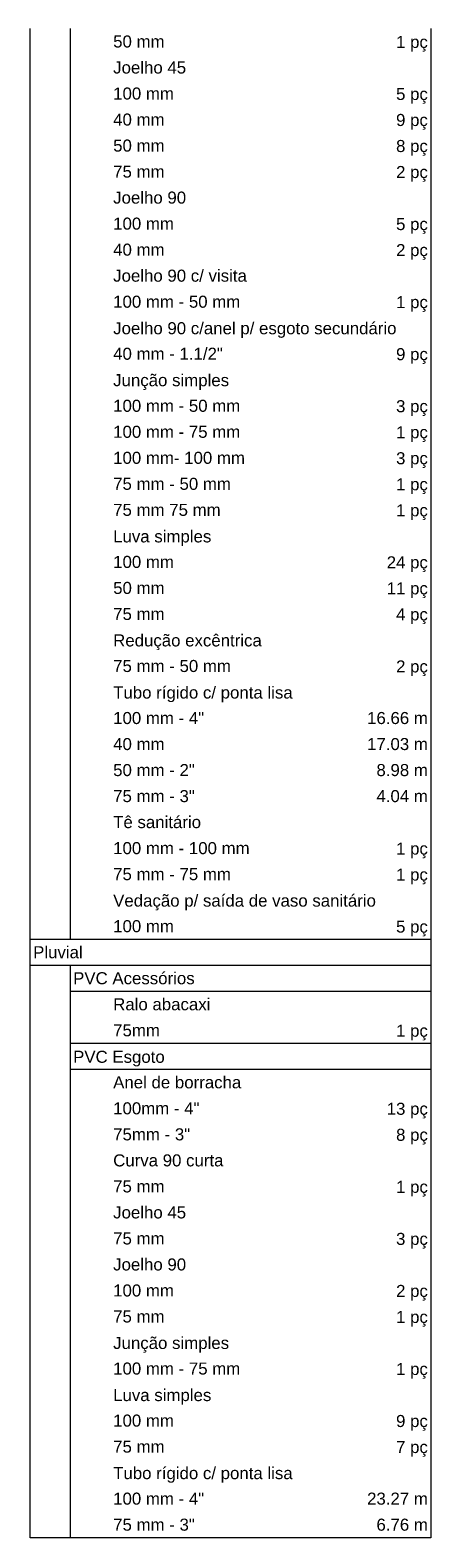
# Model space of a CAD drawing. Header units: millimetres. Extents: x 567 to 934, y -1 to 364.
# Tile 244 of 256: x 700.74 to 707.4, y 140.96 to 165.99. Entities that reach past the tile are written whole.
import ezdxf

# ---------------------------------------------------------------- set-up
doc = ezdxf.new("R2010")
doc.units = ezdxf.units.MM
doc.header["$MEASUREMENT"] = 0
doc.linetypes.add('NULL', pattern=[0])
doc.layers.add('DI-Tabelas', color=7, linetype='Continuous', lineweight=13)
doc.styles.add('Arial', font='arial.ttf')

msp = doc.modelspace()

# ---------------------------------------------------------------- linework, layer by layer
at = {"layer": 'DI-Tabelas'}
for p, q in [((700.742, 165.588), (700.742, 166.02)), ((701.406, 166.02), (701.406, 165.588)), ((707.398, 166.02), (707.398, 165.588)), ((700.742, 165.156), (700.742, 165.588)), ((701.406, 165.588), (701.406, 165.156)), ((707.398, 165.588), (707.398, 165.156)), ((700.742, 164.724), (700.742, 165.156)), ((701.406, 165.156), (701.406, 164.724)), ((707.398, 165.156), (707.398, 164.724)), ((700.742, 164.292), (700.742, 164.724)), ((701.406, 164.724), (701.406, 164.292)), ((707.398, 164.724), (707.398, 164.292)), ((700.742, 163.86), (700.742, 164.292)), ((701.406, 164.292), (701.406, 163.86)), ((707.398, 164.292), (707.398, 163.86)), ((700.742, 163.428), (700.742, 163.86)), ((701.406, 163.86), (701.406, 163.428)), ((707.398, 163.86), (707.398, 163.428)), ((700.742, 162.996), (700.742, 163.428)), ((701.406, 163.428), (701.406, 162.996)), ((707.398, 163.428), (707.398, 162.996)), ((700.742, 162.564), (700.742, 162.996)), ((701.406, 162.996), (701.406, 162.564)), ((707.398, 162.996), (707.398, 162.564)), ((700.742, 162.132), (700.742, 162.564)), ((701.406, 162.564), (701.406, 162.132)), ((707.398, 162.564), (707.398, 162.132)), ((700.742, 161.7), (700.742, 162.132)), ((701.406, 162.132), (701.406, 161.7)), ((707.398, 162.132), (707.398, 161.7)), ((700.742, 161.268), (700.742, 161.7)), ((701.406, 161.7), (701.406, 161.268)), ((707.398, 161.7), (707.398, 161.268)), ((700.742, 160.836), (700.742, 161.268)), ((701.406, 161.268), (701.406, 160.836)), ((707.398, 161.268), (707.398, 160.836)), ((700.742, 160.404), (700.742, 160.836)), ((701.406, 160.836), (701.406, 160.404)), ((707.398, 160.836), (707.398, 160.404)), ((700.742, 159.972), (700.742, 160.404)), ((701.406, 160.404), (701.406, 159.972)), ((707.398, 160.404), (707.398, 159.972)), ((700.742, 159.54), (700.742, 159.972)), ((701.406, 159.972), (701.406, 159.54)), ((707.398, 159.972), (707.398, 159.54)), ((700.742, 159.108), (700.742, 159.54)), ((701.406, 159.54), (701.406, 159.108)), ((707.398, 159.54), (707.398, 159.108)), ((700.742, 158.676), (700.742, 159.108)), ((701.406, 159.108), (701.406, 158.676)), ((707.398, 159.108), (707.398, 158.676)), ((700.742, 158.244), (700.742, 158.676)), ((701.406, 158.676), (701.406, 158.244)), ((707.398, 158.676), (707.398, 158.244)), ((700.742, 157.812), (700.742, 158.244)), ((701.406, 158.244), (701.406, 157.812)), ((707.398, 158.244), (707.398, 157.812)), ((700.742, 157.38), (700.742, 157.812)), ((701.406, 157.812), (701.406, 157.38)), ((707.398, 157.812), (707.398, 157.38)), ((700.742, 156.948), (700.742, 157.38)), ((701.406, 157.38), (701.406, 156.948)), ((707.398, 157.38), (707.398, 156.948)), ((700.742, 156.516), (700.742, 156.948)), ((701.406, 156.948), (701.406, 156.516)), ((707.398, 156.948), (707.398, 156.516)), ((700.742, 156.084), (700.742, 156.516)), ((701.406, 156.516), (701.406, 156.084)), ((707.398, 156.516), (707.398, 156.084)), ((700.742, 155.652), (700.742, 156.084)), ((701.406, 156.084), (701.406, 155.652)), ((707.398, 156.084), (707.398, 155.652)), ((700.742, 155.22), (700.742, 155.652)), ((701.406, 155.652), (701.406, 155.22)), ((707.398, 155.652), (707.398, 155.22)), ((700.742, 154.788), (700.742, 155.22)), ((701.406, 155.22), (701.406, 154.788)), ((707.398, 155.22), (707.398, 154.788)), ((700.742, 154.356), (700.742, 154.788)), ((701.406, 154.788), (701.406, 154.356)), ((707.398, 154.788), (707.398, 154.356)), ((700.742, 153.924), (700.742, 154.356)), ((701.406, 154.356), (701.406, 153.924)), ((707.398, 154.356), (707.398, 153.924)), ((700.742, 153.492), (700.742, 153.924)), ((701.406, 153.924), (701.406, 153.492)), ((707.398, 153.924), (707.398, 153.492)), ((700.742, 153.06), (700.742, 153.492)), ((701.406, 153.492), (701.406, 153.06)), ((707.398, 153.492), (707.398, 153.06)), ((700.742, 152.628), (700.742, 153.06)), ((701.406, 153.06), (701.406, 152.628)), ((707.398, 153.06), (707.398, 152.628)), ((700.742, 152.196), (700.742, 152.628)), ((701.406, 152.628), (701.406, 152.196)), ((707.398, 152.628), (707.398, 152.196)), ((700.742, 151.764), (700.742, 152.196)), ((701.406, 152.196), (701.406, 151.764)), ((707.398, 152.196), (707.398, 151.764)), ((700.742, 151.332), (700.742, 151.764)), ((701.406, 151.764), (701.406, 151.332)), ((707.398, 151.764), (707.398, 151.332)), ((700.742, 150.9), (700.742, 151.332)), ((701.406, 151.332), (701.406, 150.9)), ((707.398, 151.332), (707.398, 150.9)), ((701.406, 150.9), (700.742, 150.9)), ((700.742, 150.468), (700.742, 150.9)), ((702.071, 150.9), (701.406, 150.9)), ((705.131, 150.9), (702.071, 150.9)), ((707.398, 150.9), (705.131, 150.9)), ((707.398, 150.9), (707.398, 150.468)), ((707.398, 150.468), (700.742, 150.468)), ((700.742, 150.036), (700.742, 150.468)), ((701.406, 150.468), (701.406, 150.036)), ((707.398, 150.468), (707.398, 150.036)), ((700.742, 149.604), (700.742, 150.036)), ((707.398, 150.036), (701.406, 150.036)), ((701.406, 150.036), (701.406, 149.604)), ((707.398, 150.036), (707.398, 149.604)), ((700.742, 149.172), (700.742, 149.604)), ((701.406, 149.604), (701.406, 149.172)), ((707.398, 149.604), (707.398, 149.172)), ((700.742, 148.74), (700.742, 149.172)), ((702.071, 149.172), (701.406, 149.172)), ((701.406, 149.172), (701.406, 148.74)), ((705.131, 149.172), (702.071, 149.172)), ((707.398, 149.172), (705.131, 149.172)), ((707.398, 149.172), (707.398, 148.74)), ((700.742, 148.308), (700.742, 148.74)), ((707.398, 148.74), (701.406, 148.74)), ((701.406, 148.74), (701.406, 148.308)), ((707.398, 148.74), (707.398, 148.308)), ((700.742, 147.876), (700.742, 148.308)), ((701.406, 148.308), (701.406, 147.876)), ((707.398, 148.308), (707.398, 147.876)), ((700.742, 147.444), (700.742, 147.876)), ((701.406, 147.876), (701.406, 147.444)), ((707.398, 147.876), (707.398, 147.444)), ((700.742, 147.012), (700.742, 147.444)), ((701.406, 147.444), (701.406, 147.012)), ((707.398, 147.444), (707.398, 147.012)), ((700.742, 146.58), (700.742, 147.012)), ((701.406, 147.012), (701.406, 146.58)), ((707.398, 147.012), (707.398, 146.58)), ((700.742, 146.148), (700.742, 146.58)), ((701.406, 146.58), (701.406, 146.148)), ((707.398, 146.58), (707.398, 146.148)), ((700.742, 145.716), (700.742, 146.148)), ((701.406, 146.148), (701.406, 145.716)), ((707.398, 146.148), (707.398, 145.716)), ((700.742, 145.284), (700.742, 145.716)), ((701.406, 145.716), (701.406, 145.284)), ((707.398, 145.716), (707.398, 145.284)), ((700.742, 144.852), (700.742, 145.284)), ((701.406, 145.284), (701.406, 144.852)), ((707.398, 145.284), (707.398, 144.852)), ((700.742, 144.42), (700.742, 144.852)), ((701.406, 144.852), (701.406, 144.42)), ((707.398, 144.852), (707.398, 144.42)), ((700.742, 143.988), (700.742, 144.42)), ((701.406, 144.42), (701.406, 143.988)), ((707.398, 144.42), (707.398, 143.988)), ((700.742, 143.556), (700.742, 143.988)), ((701.406, 143.988), (701.406, 143.556)), ((707.398, 143.988), (707.398, 143.556)), ((700.742, 143.124), (700.742, 143.556)), ((701.406, 143.556), (701.406, 143.124)), ((707.398, 143.556), (707.398, 143.124)), ((700.742, 142.692), (700.742, 143.124)), ((701.406, 143.124), (701.406, 142.692)), ((707.398, 143.124), (707.398, 142.692)), ((700.742, 142.26), (700.742, 142.692)), ((701.406, 142.692), (701.406, 142.26)), ((707.398, 142.692), (707.398, 142.26)), ((700.742, 141.828), (700.742, 142.26)), ((701.406, 142.26), (701.406, 141.828)), ((707.398, 142.26), (707.398, 141.828)), ((700.742, 141.396), (700.742, 141.828)), ((701.406, 141.828), (701.406, 141.396)), ((707.398, 141.828), (707.398, 141.396)), ((700.742, 140.964), (700.742, 141.396)), ((701.406, 141.396), (701.406, 140.964)), ((707.398, 141.396), (707.398, 140.964)), ((707.398, 140.964), (700.742, 140.964))]:
    msp.add_line(p, q, dxfattribs=at)

# ---------------------------------------------------------------- texts
at = {"layer": 'DI-Tabelas', "linetype": 'NULL', "char_height": 0.2, "line_spacing_factor": 0.6, "style": 'Arial'}
for s, insert, width, attachment_point in [('50 mm', (702.121, 165.704), 1.70762, 7), ('1 pç', (707.348, 165.638), 1.0561, 9), ('Joelho 45', (702.121, 165.272), 2.42287, 7), ('100 mm', (702.121, 164.84), 2.01829, 7), ('5 pç', (707.348, 164.774), 1.0561, 9), ('40 mm', (702.121, 164.408), 1.70762, 7), ('9 pç', (707.348, 164.342), 1.0561, 9), ('50 mm', (702.121, 163.976), 1.70762, 7), ('8 pç', (707.348, 163.91), 1.0561, 9), ('75 mm', (702.121, 163.544), 1.70762, 7), ('2 pç', (707.348, 163.478), 1.0561, 9), ('Joelho 90', (702.121, 163.112), 2.42287, 7), ('100 mm', (702.121, 162.68), 2.01829, 7), ('5 pç', (707.348, 162.614), 1.0561, 9), ('40 mm', (702.121, 162.248), 1.70762, 7), ('2 pç', (707.348, 162.182), 1.0561, 9), ('Joelho 90 c/ visita', (702.121, 161.816), 4.44116, 7), ('100 mm - 50 mm', (702.121, 161.384), 4.22226, 7), ('1 pç', (707.348, 161.318), 1.0561, 9), ('Joelho 90 c/anel p/ esgoto secundário', (702.121, 160.886), 9.41098, 7), ('40 mm - 1.1/2"', (702.121, 160.52), 3.64482, 7), ('9 pç', (707.348, 160.454), 1.0561, 9), ('Junção simples', (702.121, 160.022), 3.85122, 7), ('100 mm - 50 mm', (702.121, 159.656), 4.22226, 7), ('3 pç', (707.348, 159.59), 1.0561, 9), ('100 mm - 75 mm', (702.121, 159.224), 4.22226, 7), ('1 pç', (707.348, 159.158), 1.0561, 9), ('100 mm- 100 mm', (702.121, 158.792), 4.37774, 7), ('3 pç', (707.348, 158.726), 1.0561, 9), ('75 mm - 50 mm', (702.121, 158.36), 3.91159, 7), ('1 pç', (707.348, 158.294), 1.0561, 9), ('75 mm 75 mm', (702.121, 157.928), 3.57043, 7), ('1 pç', (707.348, 157.862), 1.0561, 9), ('Luva simples', (702.121, 157.43), 3.26098, 7), ('100 mm', (702.121, 157.064), 2.01829, 7), ('24 pç', (707.348, 156.998), 1.36677, 9), ('50 mm', (702.121, 156.632), 1.70762, 7), ('11 pç', (707.348, 156.566), 1.36677, 9), ('75 mm', (702.121, 156.2), 1.70762, 7), ('4 pç', (707.348, 156.134), 1.0561, 9), ('Redução excêntrica', (702.121, 155.702), 4.93841, 7), ('75 mm - 50 mm', (702.121, 155.336), 3.91159, 7), ('2 pç', (707.348, 155.27), 1.0561, 9), ('Tubo rígido c/ ponta lisa', (702.121, 154.838), 5.9625, 7), ('100 mm - 4"', (702.121, 154.472), 3.02378, 7), ('16.66 m', (707.348, 154.472), 2.0186, 9), ('40 mm', (702.121, 154.04), 1.70762, 7), ('17.03 m', (707.348, 154.04), 2.0186, 9), ('50 mm - 2"', (702.121, 153.608), 2.71311, 7), ('8.98 m', (707.348, 153.608), 1.70793, 9), ('75 mm - 3"', (702.121, 153.176), 2.71311, 7), ('4.04 m', (707.348, 153.176), 1.70793, 9), ('Tê sanitário', (702.121, 152.744), 2.9189, 7), ('100 mm - 100 mm', (702.121, 152.312), 4.53293, 7), ('1 pç', (707.348, 152.246), 1.0561, 9), ('75 mm - 75 mm', (702.121, 151.88), 3.91159, 7), ('1 pç', (707.348, 151.814), 1.0561, 9), ('Vedação p/ saída de vaso sanitário', (702.121, 151.382), 8.72774, 7), ('100 mm', (702.121, 151.016), 2.01829, 7), ('5 pç', (707.348, 150.95), 1.0561, 9), ('Pluvial', (700.792, 150.584), 1.64604, 7), ('PVC Acessórios', (701.456, 150.152), 4.0378, 7), ('Ralo abacaxi', (702.121, 149.72), 3.23018, 7), ('75mm', (702.121, 149.288), 1.55244, 7), ('1 pç', (707.348, 149.222), 1.0561, 9), ('PVC Esgoto', (701.456, 148.79), 3.04421, 7), ('Anel de borracha', (702.121, 148.424), 4.25488, 7), ('100mm - 4"', (702.121, 147.992), 2.8686, 7), ('13 pç', (707.348, 147.926), 1.36677, 9), ('75mm - 3"', (702.121, 147.56), 2.55793, 7), ('8 pç', (707.348, 147.494), 1.0561, 9), ('Curva 90 curta', (702.121, 147.128), 3.66433, 7), ('75 mm', (702.121, 146.696), 1.70762, 7), ('1 pç', (707.348, 146.63), 1.0561, 9), ('Joelho 45', (702.121, 146.264), 2.42287, 7), ('75 mm', (702.121, 145.832), 1.70762, 7), ('3 pç', (707.348, 145.766), 1.0561, 9), ('Joelho 90', (702.121, 145.4), 2.42287, 7), ('100 mm', (702.121, 144.968), 2.01829, 7), ('2 pç', (707.348, 144.902), 1.0561, 9), ('75 mm', (702.121, 144.536), 1.70762, 7), ('1 pç', (707.348, 144.47), 1.0561, 9), ('Junção simples', (702.121, 144.038), 3.85122, 7), ('100 mm - 75 mm', (702.121, 143.672), 4.22226, 7), ('1 pç', (707.348, 143.606), 1.0561, 9), ('Luva simples', (702.121, 143.174), 3.26098, 7), ('100 mm', (702.121, 142.808), 2.01829, 7), ('9 pç', (707.348, 142.742), 1.0561, 9), ('75 mm', (702.121, 142.376), 1.70762, 7), ('7 pç', (707.348, 142.31), 1.0561, 9), ('Tubo rígido c/ ponta lisa', (702.121, 141.878), 5.9625, 7), ('100 mm - 4"', (702.121, 141.512), 3.02378, 7), ('23.27 m', (707.348, 141.512), 2.0186, 9), ('75 mm - 3"', (702.121, 141.08), 2.71311, 7), ('6.76 m', (707.348, 141.08), 1.70793, 9)]:
    msp.add_mtext(s, dxfattribs=dict(at, insert=insert, width=width, attachment_point=attachment_point))

doc.saveas('drawing.dxf')
